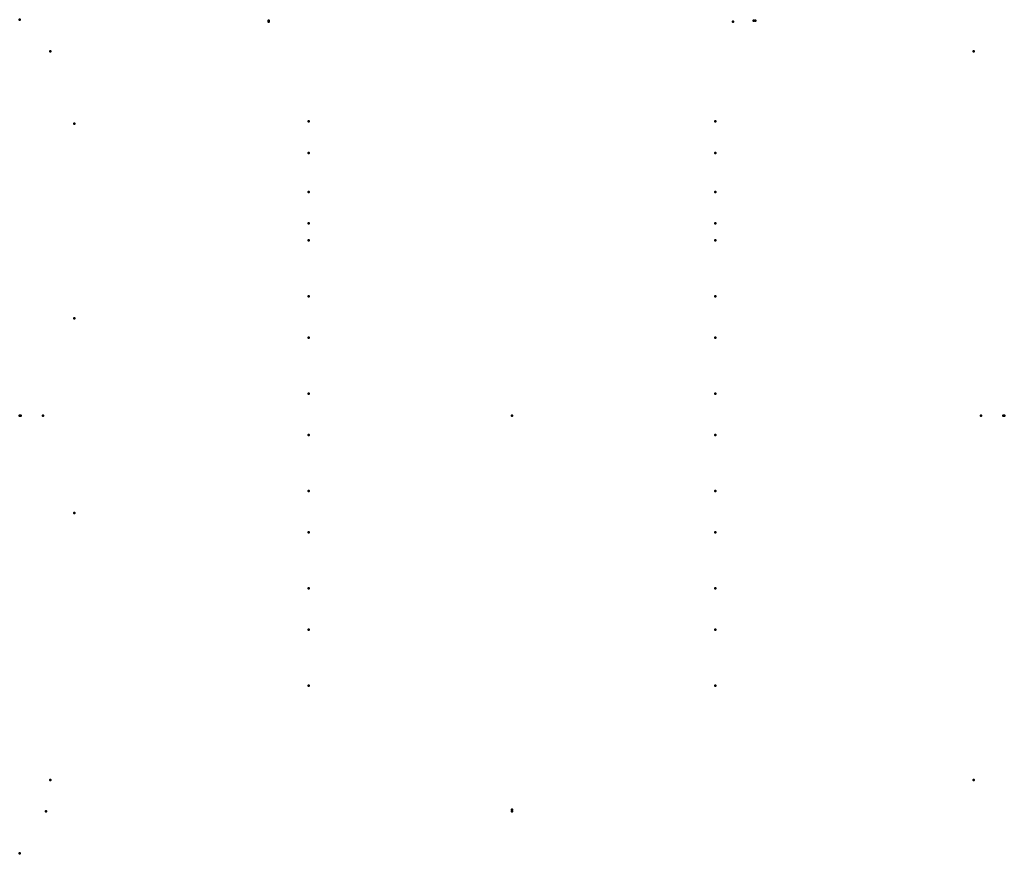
# Model space of a CAD drawing. Header units: millimetres. Extents: x -506 to 506, y -450 to 407.
import ezdxf

# ---------------------------------------------------------------- set-up
doc = ezdxf.new("R2010")
doc.units = ezdxf.units.MM
doc.layers.add('ConnectionPoints', color=7, linetype='Continuous', lineweight=50)

msp = doc.modelspace()

# ---------------------------------------------------------------- linework, layer by layer
at = {"layer": 'ConnectionPoints', "extrusion": (-7.4988e-33, -1, -1.22465e-16)}
msp.add_point((-506, 407), dxfattribs=at)
at = {"layer": 'ConnectionPoints', "extrusion": (0, 1, 0)}
for p in [(-250, 406, 1094.8), (-250, 406, 1094.8), (248.3, 406, 1094.8), (250, 406, 1094.8), (-450, 300, 2186.5), (-450, 100, 2186.5), (-450, -100, 2186.5), (-478.8, -407, 1036.6), (0, -405, 1103.8), (0, -407, 1103.8)]:
    msp.add_point(p, dxfattribs=at)
at = {"layer": 'ConnectionPoints', "extrusion": (0, -1, 0)}
for p in [(-250, 406, 1094.8), (-250, 405, 1103.8), (227.2, 405, 1103.8), (248.3, 406, 1094.8), (0, -407, 1103.8)]:
    msp.add_point(p, dxfattribs=at)
at = {"layer": 'ConnectionPoints'}
for p in [(-474.5, 374.5, 2207.5), (474.5, 374.5, 2207.5), (-208.9, 302.5, 26), (208.9, 302.5, 26), (-208.9, 270, 26), (208.9, 270, 26), (-208.9, 230, 26), (208.9, 230, 26), (-208.9, 197.5, 26), (208.9, 197.5, 26), (-208.9, 180, 26), (208.9, 180, 26), (-208.9, 122.5, 26), (208.9, 122.5, 26), (-208.9, 80, 26), (208.9, 80, 26), (-208.9, 22.5, 26), (208.9, 22.5, 26), (0, 0), (0, 0), (0, 0, 21.7), (0, 0, 2207.5), (0, 0, 2208.5), (-208.9, -20, 26), (208.9, -20, 26), (-208.9, -77.5, 26), (208.9, -77.5, 26), (-208.9, -120, 26), (208.9, -120, 26), (-208.9, -177.5, 26), (208.9, -177.5, 26), (-208.9, -220, 26), (208.9, -220, 26), (-208.9, -277.5, 26), (208.9, -277.5, 26), (-474.5, -374.5, 2207.5), (474.5, -374.5, 2207.5), (-506, -450)]:
    msp.add_point(p, dxfattribs=at)
at = {"layer": 'ConnectionPoints', "extrusion": (0, 1.22465e-16, -1)}
for p in [(-474.5, 374.5, 2207.5), (474.5, 374.5, 2207.5), (-208.9, 270, 26), (208.9, 270, 26), (0, 0, 2207.5), (-474.5, -374.5, 2207.5), (474.5, -374.5, 2207.5)]:
    msp.add_point(p, dxfattribs=at)
at = {"layer": 'ConnectionPoints', "extrusion": (0, 0, -1)}
for p in [(-208.9, 302.5, 25), (208.9, 302.5, 25), (-208.9, 197.5, 25), (208.9, 197.5, 25), (-208.9, 122.5, 25), (208.9, 122.5, 25), (-208.9, 22.5, 25), (208.9, 22.5, 25), (0, 0), (0, 0, 2207.5), (-208.9, -77.5, 25), (208.9, -77.5, 25), (-208.9, -177.5, 25), (208.9, -177.5, 25), (-208.9, -277.5, 25), (208.9, -277.5, 25)]:
    msp.add_point(p, dxfattribs=at)
at = {"layer": 'ConnectionPoints', "extrusion": (0, -1.22465e-16, -1)}
for p in [(-208.9, 230, 26), (208.9, 230, 26), (-208.9, 180, 26), (208.9, 180, 26), (-208.9, 80, 26), (208.9, 80, 26), (-208.9, -20, 26), (208.9, -20, 26), (-208.9, -120, 26), (208.9, -120, 26), (-208.9, -220, 26), (208.9, -220, 26)]:
    msp.add_point(p, dxfattribs=at)
at = {"layer": 'ConnectionPoints', "extrusion": (-1, 1.22465e-16, 0)}
for p in [(-506, 0, 1094.8), (482, 0, 1103.8)]:
    msp.add_point(p, dxfattribs=at)
at = {"layer": 'ConnectionPoints', "extrusion": (1, 0, 0)}
for p in [(-482, 0, 1103.8), (506, 0, 1094.8), (506, 0, 1094.8), (-506, 0, 1094.8), (-505, 0, 1103.8)]:
    msp.add_point(p, dxfattribs=at)
at = {"layer": 'ConnectionPoints', "extrusion": (-1, 0, 0)}
for p in [(505, 0, 1103.8), (506, 0, 1094.8), (-506, 0, 1094.8)]:
    msp.add_point(p, dxfattribs=at)
at = {"layer": 'ConnectionPoints', "extrusion": (0, -1, -1.22465e-16)}
for p in [(-478.8, -407, 1036.6), (0, -407, 1103.8)]:
    msp.add_point(p, dxfattribs=at)

doc.saveas('drawing.dxf')
